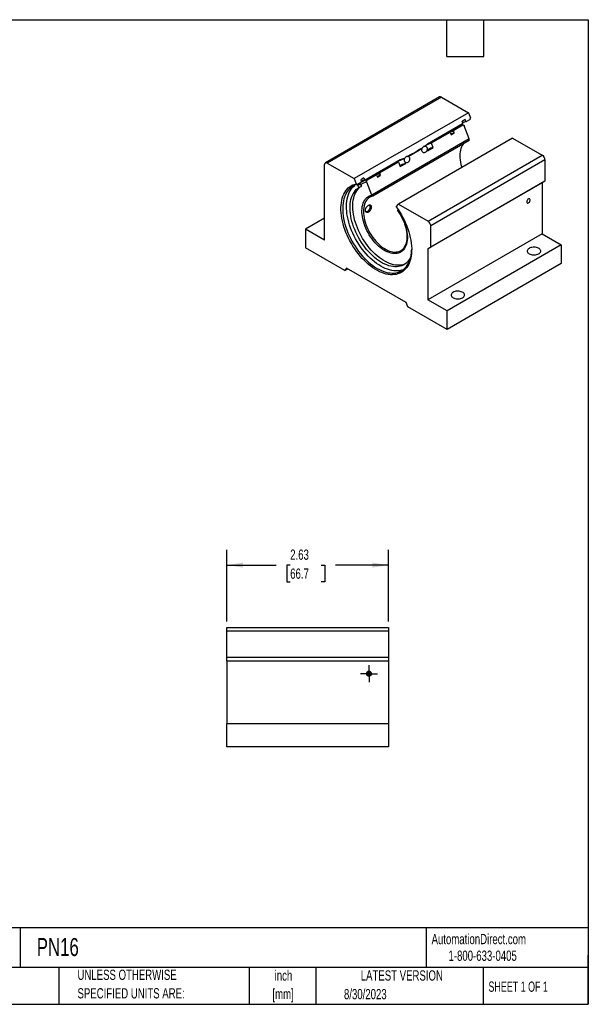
# Model space of a CAD drawing. Header units: inches. Extents: x 0.5 to 21.5, y 0.5 to 16.5.
# Tile 2 of 2: x 12.3 to 21.5, y 0.5 to 16.5. Entities that reach past the tile are written whole.
import ezdxf

# ---------------------------------------------------------------- set-up
doc = ezdxf.new("R2010")
doc.units = ezdxf.units.IN
doc.header["$LTSCALE"] = 2
doc.header["$MEASUREMENT"] = 0
doc.linetypes.add('CENTERX2', pattern=[0.8, 0.5, -0.1, 0.1, -0.1])
doc.layers.add('CENTER', color=40, linetype='CENTERX2')
doc.layers.add('DIMENSIONS', color=140, linetype='Continuous', lineweight=25)
doc.layers.add('TEXT', color=140, linetype='Continuous', lineweight=25)
doc.styles.add('SLDTEXTSTYLE0', font='TXT', dxfattribs={"width": 0.7})
doc.styles.add('SLDTEXTSTYLE1', font='TXT', dxfattribs={"width": 0.65})
doc.dimstyles.new('SLDDIMSTYLE1', dxfattribs={"dimtxt": 0.169922, "dimasz": 0.26, "dimexe": 0, "dimexo": 0.0625, "dimgap": 0.04248, "dimtad": 0, "dimtih": 1, "dimtoh": 1, "dimrnd": 1e-09, "dimzin": 12, "dimdsep": 46, "dimtxsty": 'SLDTEXTSTYLE0', "dimsah": 1, "dimcen": 0.09, "dimadec": 0, "dimazin": 3, "dimtfac": 1, "dimtofl": 0, "dimtmove": 0, "dimatfit": 3, "dimfxl": 0, "dimfrac": 2, "dimtolj": 1, "dimtzin": 12, "dimarcsym": 0})

# ---------------------------------------------------------------- blocks, each defined once
blk = doc.blocks.new('SW_NOTE_0')
at = {"layer": 'TEXT', "color": 0, "char_height": 0.1667, "attachment_point": 2, "style": 'SLDTEXTSTYLE0'}
for s, insert in [('inch', (0.25, 0.215)), ('[mm]', (0.244, -0.086))]:
    blk.add_mtext(s, dxfattribs=dict(at, insert=insert))
blk = doc.blocks.new('SW_NOTE_0_1')
at = {"layer": 'TEXT', "color": 0, "char_height": 0.16667, "attachment_point": 1, "style": 'SLDTEXTSTYLE0'}
for s, insert in [('UNLESS OTHERWISE', (0, 0.215)), ('SPECIFIED UNITS ARE:', (0, -0.086))]:
    blk.add_mtext(s, dxfattribs=dict(at, insert=insert))
blk = doc.blocks.new('_D_8')
at = {"layer": 'DIMENSIONS'}
for p, q in [((15.627, 6.723), (15.627, 7.887)), ((18.252, 6.723), (18.252, 7.887)), ((15.627, 7.637), (16.425, 7.637)), ((16.655, 7.637), (16.598, 7.637)), ((16.598, 7.637), (16.598, 7.367)), ((17.16, 7.637), (17.217, 7.637)), ((17.217, 7.637), (17.217, 7.367)), ((18.252, 7.637), (17.391, 7.637)), ((16.598, 7.367), (16.655, 7.367)), ((17.217, 7.367), (17.16, 7.367))]:
    blk.add_line(p, q, dxfattribs=at)
for points in [[(15.627, 7.637), (15.887, 7.597), (15.887, 7.677)], [(18.252, 7.637), (17.992, 7.677), (17.992, 7.597)]]:
    blk.add_solid(points, dxfattribs=at)
at = {"layer": 'DIMENSIONS', "char_height": 0.1667, "attachment_point": 1, "style": 'SLDTEXTSTYLE0'}
for s, insert in [('2.63', (16.655, 7.89)), ('66.7', (16.655, 7.582))]:
    blk.add_mtext(s, dxfattribs=dict(at, insert=insert))
blk = doc.blocks.new('SW_CENTERMARKSYMBOL_1')
at = {"layer": 'CENTER', "color": 0}
for p, q in [((-0.1, 0), (-0.1395, 0)), ((0, 0), (-0.1, 0)), ((0, 0.1), (0, 0.1395)), ((0, 0), (0, 0.1)), ((0, 0), (0, -0.1)), ((0, 0), (0.1, 0)), ((0.1, 0), (0.1395, 0)), ((0, -0.1), (0, -0.1395))]:
    blk.add_line(p, q, dxfattribs=at)

msp = doc.modelspace()

# ---------------------------------------------------------------- linework, layer by layer
for p, q in [((19.0833, 15.2451), (17.2271, 14.1736)), ((19.1133, 15.2422), (17.2571, 14.1706)), ((19.1133, 15.2422), (19.5523, 14.9888)), ((19.5523, 14.9888), (17.6961, 13.9172)), ((19.5523, 14.9888), (19.5852, 14.9038)), ((19.5782, 14.8774), (19.5852, 14.9038)), ((19.4553, 14.8065), (18.8879, 14.4789)), ((19.3161, 14.7075), (19.4612, 14.7913)), ((19.4968, 14.878), (19.4473, 14.8494)), ((19.4599, 14.8169), (19.4473, 14.8494)), ((19.4553, 14.8065), (19.4599, 14.8169)), ((19.4593, 14.8185), (19.4714, 14.8283)), ((19.5659, 14.563), (19.4842, 14.7735)), ((19.5094, 14.8455), (19.4968, 14.878)), ((19.5094, 14.8455), (19.5189, 14.8432)), ((19.5782, 14.8774), (19.5189, 14.8432)), ((19.5659, 14.563), (17.9802, 13.6476)), ((19.5657, 14.5629), (17.9803, 13.6477)), ((20.2688, 14.5751), (18.4127, 13.5036)), ((18.9513, 14.4969), (19.2451, 14.6665)), ((19.2615, 14.6587), (19.2451, 14.6665)), ((19.2615, 14.6587), (19.2721, 14.6315)), ((19.2721, 14.6315), (19.3212, 14.6599)), ((19.3161, 14.7075), (19.3107, 14.687)), ((19.3212, 14.6599), (19.3107, 14.687)), ((20.2688, 14.5751), (20.752, 14.2962)), ((19.5633, 14.537), (17.9983, 13.6336)), ((18.5697, 14.2766), (18.7933, 14.4057)), ((18.8392, 14.4408), (18.8212, 14.4374)), ((18.828, 14.4391), (18.8879, 14.4789)), ((18.8529, 14.4401), (18.8544, 14.441)), ((18.8602, 14.4382), (18.8544, 14.441)), ((18.8871, 14.369), (18.9762, 14.4205)), ((18.9513, 14.4969), (18.9493, 14.4896)), ((18.9762, 14.4205), (18.9493, 14.4896)), ((18.4406, 14.2207), (18.5038, 14.2519)), ((18.5086, 14.2414), (18.5067, 14.2341)), ((18.5086, 14.2414), (18.5101, 14.2422)), ((18.5559, 14.2772), (18.5379, 14.2738)), ((18.8355, 14.3423), (18.8375, 14.3426)), ((18.8805, 14.3858), (18.8871, 14.369)), ((18.8986, 14.3922), (18.8818, 14.3825)), ((18.8959, 13.2246), (20.752, 14.2962)), ((17.2147, 12.9189), (17.2147, 14.1461)), ((17.2571, 14.1706), (17.6961, 13.9172)), ((18.4406, 14.2207), (17.871, 13.8919)), ((18.1179, 14.0158), (18.4117, 14.1854)), ((18.4176, 14.1827), (18.4117, 14.1854)), ((18.4176, 14.1827), (18.4444, 14.1135)), ((18.456, 14.1367), (18.4392, 14.127)), ((18.4444, 14.1135), (18.5335, 14.1649)), ((18.5069, 14.2335), (18.5067, 14.2341)), ((18.5335, 14.1649), (18.527, 14.1817)), ((18.5523, 14.1787), (18.5542, 14.1791)), ((20.7944, 14.2227), (18.9383, 13.1511)), ((20.7944, 14.2227), (20.7944, 13.8748)), ((17.851, 13.9279), (17.8015, 13.8993)), ((17.851, 13.9279), (17.8625, 13.8982)), ((17.9018, 13.8911), (18.0469, 13.9748)), ((18.0633, 13.967), (18.0469, 13.9748)), ((18.0633, 13.967), (18.0739, 13.9398)), ((18.0739, 13.9398), (18.123, 13.9682)), ((18.1179, 14.0158), (18.1125, 13.9953)), ((18.123, 13.9682), (18.1125, 13.9953)), ((17.6961, 13.9172), (17.7291, 13.8323)), ((17.7291, 13.8323), (17.7503, 13.8222)), ((17.8116, 13.8576), (17.7503, 13.8222)), ((17.7978, 13.8296), (17.754, 13.8043)), ((17.7728, 13.7722), (17.754, 13.8043)), ((17.7728, 13.7722), (17.8166, 13.7975)), ((17.8166, 13.7975), (17.7978, 13.8296)), ((17.8015, 13.8993), (17.813, 13.8696)), ((17.8116, 13.8576), (17.813, 13.8696)), ((17.8683, 13.8913), (17.8124, 13.859)), ((17.8625, 13.8982), (17.871, 13.8919)), ((17.9802, 13.6476), (17.8985, 13.8581)), ((20.7502, 13.8493), (18.8941, 12.7778)), ((20.7944, 13.8748), (18.9383, 12.8033)), ((20.7944, 13.8748), (20.7502, 13.8493)), ((20.7502, 13.8493), (20.7502, 13.0209)), ((18.3797, 13.4567), (18.4127, 13.5036)), ((18.4127, 13.5036), (18.8959, 13.2246)), ((18.4073, 13.4175), (18.3991, 13.4058)), ((17.2147, 13.2761), (16.9053, 13.0975)), ((18.9383, 12.8033), (18.9383, 13.1511)), ((16.9053, 13.0975), (16.9053, 12.7913)), ((17.2147, 12.9189), (16.9053, 13.0975)), ((20.7502, 13.0209), (18.8941, 11.9494)), ((20.7502, 13.0209), (21.0596, 12.8423)), ((18.8941, 12.7778), (18.9383, 12.8033)), ((21.0596, 12.8423), (19.2034, 11.7708)), ((21.0596, 12.8423), (21.0596, 12.5361)), ((17.5446, 12.4222), (16.9053, 12.7913)), ((18.8941, 12.7778), (18.8941, 11.9494)), ((21.0596, 12.5361), (19.2034, 11.4646)), ((17.5711, 12.46), (17.5446, 12.4222)), ((17.5446, 12.4222), (17.5906, 12.4488)), ((18.5377, 11.902), (17.5711, 12.46)), ((18.5642, 11.8336), (18.5377, 11.902)), ((19.2034, 11.7708), (18.8941, 11.9494)), ((19.2034, 11.4646), (18.5642, 11.8336)), ((19.2034, 11.4646), (19.2034, 11.7708)), ((15.6274, 6.6229), (18.2524, 6.6229)), ((15.6274, 6.5629), (15.6274, 6.6229)), ((18.2524, 6.5629), (15.6274, 6.5629)), ((15.6274, 6.1369), (15.6274, 6.5629)), ((18.2524, 6.6229), (18.2524, 6.5629)), ((18.2524, 6.5629), (18.2524, 6.1369)), ((18.2524, 6.1369), (15.6274, 6.1369)), ((15.6274, 6.0744), (15.6274, 6.1369)), ((18.2524, 6.1369), (18.2524, 6.0744)), ((18.2524, 6.0744), (15.6274, 6.0744)), ((15.6274, 6.0744), (15.6274, 5.0599)), ((18.2524, 6.0744), (18.2524, 5.0599)), ((17.9631, 5.8748), (17.9721, 5.8748)), ((17.9721, 5.869), (17.9631, 5.869)), ((17.9751, 5.8748), (17.9721, 5.8748)), ((17.9721, 5.869), (17.9751, 5.869)), ((15.6274, 4.6849), (15.6274, 5.0599)), ((18.2524, 5.0599), (15.6274, 5.0599)), ((18.2524, 5.0599), (18.2524, 4.6849)), ((18.2524, 4.6849), (15.6274, 4.6849))]:
    msp.add_line(p, q)
at = {"flags": 128}
for points in [[(19.4287, 14.7878), (19.4294, 14.7885), (19.4348, 14.7946)], [(19.4556, 14.828), (19.4805, 14.8376), (19.5094, 14.8455)], [(19.209, 14.6643), (19.2086, 14.664), (19.1928, 14.6522)], [(19.3212, 14.6599), (19.2933, 14.6533), (19.2672, 14.6441)], [(19.4741, 14.4856), (19.4655, 14.4755), (19.4513, 14.4551), (19.4391, 14.4324), (19.429, 14.4075), (19.4212, 14.3804), (19.4155, 14.3514), (19.4121, 14.3207), (19.411, 14.2885), (19.4122, 14.255), (19.4156, 14.2203), (19.4214, 14.1848), (19.4293, 14.1486), (19.4395, 14.112), (19.4436, 14.0987)], [(18.0109, 13.9726), (18.0104, 13.9723), (17.9946, 13.9605)], [(18.123, 13.9682), (18.0951, 13.9616), (18.069, 13.9524)], [(18.3797, 13.4567), (18.4088, 13.4153), (18.4365, 13.3726), (18.4626, 13.3289), (18.4872, 13.2842), (18.5101, 13.2388), (18.5311, 13.1929), (18.5503, 13.1466), (18.5676, 13.1001), (18.5828, 13.0536), (18.596, 13.0072), (18.607, 12.9612), (18.6158, 12.9157), (18.6225, 12.871), (18.6269, 12.8271), (18.629, 12.7843), (18.6289, 12.7428), (18.6266, 12.7026), (18.622, 12.664), (18.6151, 12.6271), (18.6061, 12.592), (18.5949, 12.5589), (18.5815, 12.5279), (18.5661, 12.4992), (18.5487, 12.4728), (18.5293, 12.4489), (18.5081, 12.4275), (18.485, 12.4088), (18.4603, 12.3928), (18.434, 12.3795), (18.4062, 12.369), (18.377, 12.3615), (18.3466, 12.3568), (18.3149, 12.355), (18.2823, 12.3562), (18.2488, 12.3602), (18.2145, 12.3672), (18.1796, 12.377), (18.1442, 12.3896), (18.1084, 12.4051), (18.0724, 12.4232), (18.0364, 12.4441), (18.0004, 12.4674), (17.9646, 12.4933), (17.9292, 12.5215), (17.8943, 12.552), (17.86, 12.5846), (17.8265, 12.6193), (17.7939, 12.6558), (17.7622, 12.6941), (17.7318, 12.7339), (17.7026, 12.7752), (17.6748, 12.8178), (17.6485, 12.8614), (17.6238, 12.906), (17.6007, 12.9513), (17.5795, 12.9972), (17.5601, 13.0435), (17.5427, 13.09), (17.5273, 13.1365), (17.5139, 13.1829), (17.5027, 13.2289), (17.4937, 13.2745), (17.4868, 13.3193), (17.4822, 13.3632), (17.4799, 13.4061), (17.4798, 13.4478), (17.4819, 13.4881), (17.4863, 13.5269), (17.493, 13.564), (17.5018, 13.5992), (17.5128, 13.6325), (17.526, 13.6637), (17.5412, 13.6926), (17.5585, 13.7192), (17.5776, 13.7433), (17.5987, 13.765), (17.6216, 13.7839), (17.6461, 13.8002), (17.6723, 13.8138), (17.7, 13.8245), (17.7291, 13.8323)], [(17.7503, 13.8222), (17.7217, 13.8143), (17.6944, 13.8036), (17.6687, 13.7901), (17.6446, 13.7739), (17.6221, 13.7549), (17.6015, 13.7333), (17.5828, 13.7092), (17.566, 13.6827), (17.5512, 13.6539), (17.5386, 13.6228), (17.528, 13.5896), (17.5196, 13.5546), (17.5135, 13.5177), (17.5096, 13.4791), (17.5079, 13.439), (17.5084, 13.3976), (17.5113, 13.355), (17.5164, 13.3115), (17.5237, 13.267), (17.5331, 13.222), (17.5448, 13.1764), (17.5585, 13.1306), (17.5743, 13.0847), (17.5921, 13.0388), (17.6119, 12.9933), (17.6334, 12.9481), (17.6567, 12.9036), (17.6817, 12.86), (17.7082, 12.8173), (17.7361, 12.7757), (17.7654, 12.7355), (17.796, 12.6968), (17.8276, 12.6597), (17.8602, 12.6245), (17.8936, 12.5911), (17.9277, 12.5598), (17.9624, 12.5308), (17.9976, 12.504), (18.033, 12.4796), (18.0685, 12.4578), (18.1041, 12.4386), (18.1395, 12.4221), (18.1746, 12.4083), (18.2093, 12.3973), (18.2435, 12.3891), (18.2769, 12.3839), (18.3095, 12.3815), (18.3411, 12.3821), (18.3716, 12.3856), (18.4009, 12.392), (18.4289, 12.4012), (18.4554, 12.4133), (18.4804, 12.4281), (18.5037, 12.4457), (18.5252, 12.466), (18.5449, 12.4888), (18.5627, 12.5141), (18.5785, 12.5418), (18.5923, 12.5717), (18.6039, 12.6038), (18.6134, 12.6379), (18.6207, 12.6739), (18.6258, 12.7116), (18.6286, 12.751), (18.6292, 12.7735)], [(18.4945, 12.4383), (18.4902, 12.4366), (18.4623, 12.4274), (18.433, 12.421), (18.4024, 12.4175), (18.3708, 12.417), (18.3382, 12.4193), (18.3048, 12.4246), (18.2707, 12.4327), (18.236, 12.4437), (18.2008, 12.4575), (18.1654, 12.474), (18.1299, 12.4932), (18.0943, 12.5151), (18.0589, 12.5394), (18.0238, 12.5662), (17.9891, 12.5953), (17.955, 12.6265), (17.9215, 12.6599), (17.8889, 12.6952), (17.8573, 12.7322), (17.8268, 12.7709), (17.7975, 12.8112), (17.7695, 12.8527), (17.743, 12.8954), (17.718, 12.9391), (17.6947, 12.9835), (17.6732, 13.0287), (17.6535, 13.0742), (17.6357, 13.1201), (17.6199, 13.166), (17.6061, 13.2118), (17.5945, 13.2574), (17.585, 13.3024), (17.5777, 13.3469), (17.5726, 13.3905), (17.5698, 13.433), (17.5692, 13.4744), (17.5709, 13.5145), (17.5748, 13.5531), (17.581, 13.59), (17.5894, 13.6251), (17.5999, 13.6582), (17.6126, 13.6893), (17.6273, 13.7181), (17.6441, 13.7446), (17.6629, 13.7687), (17.6835, 13.7903), (17.7039, 13.8078)], [(18.6163, 12.6508), (18.6097, 12.6366), (18.595, 12.6098), (18.5784, 12.5854), (18.5598, 12.5635), (18.5394, 12.5441), (18.5173, 12.5273), (18.4935, 12.5132), (18.4682, 12.5019), (18.4414, 12.4934), (18.4134, 12.4877), (18.3841, 12.4849), (18.3538, 12.485), (18.3226, 12.4879), (18.2906, 12.4937), (18.2579, 12.5024), (18.2247, 12.5139), (18.1912, 12.5281), (18.1574, 12.545), (18.1236, 12.5646), (18.0898, 12.5866), (18.0562, 12.6111), (18.0231, 12.638), (17.9904, 12.667), (17.9584, 12.6982), (17.9271, 12.7313), (17.8968, 12.7662), (17.8676, 12.8028), (17.8396, 12.8408), (17.8128, 12.8802), (17.7875, 12.9208), (17.7637, 12.9623), (17.7416, 13.0047), (17.7212, 13.0476), (17.7026, 13.091), (17.6859, 13.1346), (17.6712, 13.1783), (17.6586, 13.2219), (17.648, 13.2651), (17.6396, 13.3078), (17.6334, 13.3498), (17.6294, 13.391), (17.6276, 13.431), (17.628, 13.4699), (17.6307, 13.5073), (17.6356, 13.5431), (17.6427, 13.5773), (17.6519, 13.6095), (17.6633, 13.6398), (17.6767, 13.6679), (17.6922, 13.6937), (17.7096, 13.7171), (17.7289, 13.7381), (17.75, 13.7565), (17.7728, 13.7722), (17.7728, 13.7722)], [(18.5245, 12.5324), (18.512, 12.5272), (18.4853, 12.5187), (18.4572, 12.513), (18.428, 12.5102), (18.3977, 12.5103), (18.3664, 12.5132), (18.3344, 12.5191), (18.3018, 12.5277), (18.2686, 12.5392), (18.235, 12.5534), (18.2013, 12.5703), (18.1674, 12.5899), (18.1336, 12.6119), (18.1001, 12.6365), (18.0669, 12.6633), (18.0342, 12.6924), (18.0022, 12.7235), (17.971, 12.7566), (17.9407, 12.7915), (17.9114, 12.8281), (17.8834, 12.8661), (17.8567, 12.9055), (17.8313, 12.9461), (17.8076, 12.9876), (17.7854, 13.03), (17.765, 13.0729), (17.7465, 13.1163), (17.7298, 13.16), (17.7151, 13.2036), (17.7024, 13.2472), (17.6919, 13.2904), (17.6835, 13.3331), (17.6772, 13.3751), (17.6732, 13.4163), (17.6714, 13.4563), (17.6719, 13.4952), (17.6745, 13.5326), (17.6794, 13.5684), (17.6865, 13.6026), (17.6957, 13.6348), (17.7071, 13.6651), (17.7206, 13.6932), (17.736, 13.719), (17.7535, 13.7424), (17.7728, 13.7634), (17.7938, 13.7818), (17.8166, 13.7975)], [(17.787, 13.8423), (17.7942, 13.8475), (17.7947, 13.8478)], [(17.8087, 13.8807), (17.8339, 13.8904), (17.8625, 13.8982)], [(18.3991, 13.4058), (18.4222, 13.3725), (18.4439, 13.338), (18.464, 13.3025), (18.4825, 13.2662), (18.4992, 13.2294), (18.514, 13.1923), (18.5268, 13.155), (18.5376, 13.1179), (18.5462, 13.0811), (18.5527, 13.0449), (18.5569, 13.0095), (18.5589, 12.9751), (18.5587, 12.9419), (18.5562, 12.9102), (18.5515, 12.88), (18.5445, 12.8517), (18.5354, 12.8253), (18.5242, 12.8011), (18.511, 12.7792), (18.4957, 12.7596), (18.4787, 12.7426), (18.4598, 12.7283), (18.4393, 12.7166), (18.4173, 12.7078), (18.3939, 12.7018), (18.3693, 12.6987), (18.3435, 12.6985), (18.3169, 12.7012), (18.2894, 12.7069), (18.2613, 12.7153), (18.2328, 12.7266), (18.2041, 12.7406), (18.1752, 12.7573), (18.1464, 12.7765), (18.1179, 12.7981), (18.0899, 12.822), (18.0624, 12.8481), (18.0357, 12.8762), (18.01, 12.9061), (17.9853, 12.9377), (17.9619, 12.9707), (17.9399, 13.0049), (17.9194, 13.0402), (17.9006, 13.0763), (17.8835, 13.1131), (17.8683, 13.1501), (17.8551, 13.1874), (17.8438, 13.2246), (17.8347, 13.2614), (17.8278, 13.2978), (17.8231, 13.3334), (17.8206, 13.368), (17.8203, 13.4015), (17.8224, 13.4336), (17.8266, 13.4641), (17.8331, 13.4928), (17.8417, 13.5196), (17.8525, 13.5443), (17.8653, 13.5668), (17.8801, 13.5868), (17.8968, 13.6044), (17.9152, 13.6193), (17.9354, 13.6316), (17.9571, 13.641), (17.9802, 13.6476)], [(18.3993, 13.4059), (18.4224, 13.3726), (18.4441, 13.3381), (18.4642, 13.3026), (18.4827, 13.2663), (18.4994, 13.2295), (18.5142, 13.1924), (18.527, 13.1551), (18.5377, 13.118), (18.5464, 13.0812), (18.5528, 13.045), (18.5571, 13.0096), (18.5591, 12.9752), (18.5589, 12.942), (18.5564, 12.9103), (18.5516, 12.8801), (18.5447, 12.8518), (18.5356, 12.8254), (18.5244, 12.8012), (18.5111, 12.7793), (18.4959, 12.7597), (18.4788, 12.7427), (18.46, 12.7284), (18.4395, 12.7167), (18.4175, 12.7079), (18.3941, 12.7019), (18.3695, 12.6988), (18.3437, 12.6986), (18.317, 12.7013), (18.2896, 12.707), (18.2615, 12.7154), (18.233, 12.7267), (18.2042, 12.7407), (18.1754, 12.7574), (18.1466, 12.7766), (18.1181, 12.7982), (18.09, 12.8221), (18.0626, 12.8482), (18.0359, 12.8763), (18.0102, 12.9062), (17.9855, 12.9378), (17.9621, 12.9708), (17.9401, 13.005), (17.9196, 13.0403), (17.9008, 13.0764), (17.8837, 13.1132), (17.8685, 13.1503), (17.8552, 13.1875), (17.844, 13.2247), (17.8349, 13.2615), (17.828, 13.2979), (17.8233, 13.3335), (17.8208, 13.3681), (17.8205, 13.4016), (17.8225, 13.4337), (17.8268, 13.4642), (17.8332, 13.4929), (17.8419, 13.5197), (17.8526, 13.5444), (17.8655, 13.5669), (17.8802, 13.5869), (17.8969, 13.6045), (17.9154, 13.6194), (17.9355, 13.6317), (17.9572, 13.6411), (17.9803, 13.6477)], [(17.9983, 13.6336), (17.9755, 13.6269), (17.9542, 13.6173), (17.9345, 13.6049), (17.9166, 13.5898), (17.9004, 13.572), (17.8862, 13.5517), (17.8741, 13.529), (17.864, 13.504), (17.8561, 13.4769), (17.8505, 13.448), (17.8471, 13.4173), (17.846, 13.385), (17.8471, 13.3515), (17.8506, 13.3168), (17.8563, 13.2813), (17.8643, 13.2451), (17.8744, 13.2085), (17.8867, 13.1718), (17.9009, 13.1351), (17.9171, 13.0987), (17.9352, 13.0628), (17.9549, 13.0277), (17.9762, 12.9936), (17.999, 12.9607), (18.0231, 12.9292), (18.0483, 12.8994), (18.0745, 12.8714), (18.1016, 12.8453), (18.1292, 12.8215), (18.1573, 12.8), (18.1857, 12.781), (18.2142, 12.7645), (18.2426, 12.7508), (18.2707, 12.7398), (18.2984, 12.7317), (18.3254, 12.7265), (18.3516, 12.7243), (18.3768, 12.725), (18.4009, 12.7287), (18.4237, 12.7353), (18.445, 12.7447), (18.4648, 12.757), (18.4828, 12.7721), (18.499, 12.7898), (18.5133, 12.81), (18.5255, 12.8327), (18.5347, 12.8549)], [(20.5266, 13.5226), (20.5345, 13.5285), (20.5417, 13.5365), (20.5477, 13.5459), (20.552, 13.5561), (20.5543, 13.5662), (20.5543, 13.5754), (20.552, 13.5829), (20.5477, 13.5882), (20.5417, 13.5907), (20.5345, 13.5904), (20.5266, 13.5871), (20.5188, 13.5813), (20.5115, 13.5733), (20.5055, 13.5638), (20.5012, 13.5536), (20.499, 13.5435), (20.499, 13.5343), (20.5012, 13.5268), (20.5055, 13.5216), (20.5115, 13.519), (20.5188, 13.5194), (20.5266, 13.5226)], [(20.5403, 12.6956), (20.5545, 12.6887), (20.5705, 12.6833), (20.5879, 12.6795), (20.6061, 12.6775), (20.6246, 12.6773), (20.643, 12.6789), (20.6606, 12.6822), (20.677, 12.6872), (20.6916, 12.6938), (20.7042, 12.7017), (20.7143, 12.7107), (20.7215, 12.7205), (20.7258, 12.7309), (20.727, 12.7416), (20.725, 12.7523), (20.72, 12.7626), (20.712, 12.7722), (20.7013, 12.781), (20.6882, 12.7886), (20.673, 12.7947), (20.6563, 12.7994), (20.6384, 12.8023), (20.62, 12.8034), (20.6015, 12.8027), (20.5834, 12.8003), (20.5664, 12.7961), (20.5508, 12.7902), (20.5371, 12.783), (20.5258, 12.7745), (20.5171, 12.7651), (20.5113, 12.7549), (20.5085, 12.7443), (20.5089, 12.7336), (20.5124, 12.7231), (20.519, 12.7131), (20.5284, 12.7038), (20.5403, 12.6956)], [(19.3029, 11.9813), (19.3171, 11.9744), (19.3331, 11.969), (19.3504, 11.9652), (19.3686, 11.9631), (19.3872, 11.9629), (19.4055, 11.9645), (19.4231, 11.9679), (19.4395, 11.9729), (19.4542, 11.9794), (19.4668, 11.9873), (19.4768, 11.9963), (19.4841, 12.0062), (19.4884, 12.0166), (19.4896, 12.0273), (19.4876, 12.0379), (19.4826, 12.0482), (19.4746, 12.0579), (19.4638, 12.0666), (19.4507, 12.0742), (19.4356, 12.0804), (19.4188, 12.085), (19.401, 12.0879), (19.3825, 12.0891), (19.364, 12.0884), (19.346, 12.0859), (19.3289, 12.0817), (19.3133, 12.0759), (19.2997, 12.0686), (19.2883, 12.0602), (19.2796, 12.0507), (19.2738, 12.0405), (19.2711, 12.03), (19.2715, 12.0192), (19.275, 12.0087), (19.2815, 11.9987), (19.2909, 11.9895), (19.3029, 11.9813)]]:
    msp.add_lwpolyline(points, dxfattribs=at)
msp.add_circle((17.9361, 5.8719), 0.0395)
for centre, radius, start, end in [((19.0957, 15.2176), 0.0302, 54.38242, 114.30712), ((19.507, 14.5221), 0.273, 99.65124, 115.28855), ((19.4015, 14.7572), 0.041, 42.01988, 52.66708), ((19.5767, 14.5757), 0.2737, 102.19124, 115.74833), ((19.2908, 14.3974), 0.273, 99.65124, 115.28855), ((19.356, 14.4232), 0.2677, 99.75657, 114.77535), ((19.3619, 14.4384), 0.273, 99.65124, 115.28855), ((18.993, 14.2288), 0.2644, 99.50339, 126.70905), ((18.9968, 14.2286), 0.2721, 99.63629, 116.94193), ((19.0185, 14.1838), 0.2404, 100.13171, 119.8937), ((18.5546, 13.9713), 0.2739, 99.66643, 113.73405), ((20.7023, 14.2185), 0.0922, 2.60548, 57.39452), ((17.2406, 14.1503), 0.0262, 50.79671, 189.21404), ((18.4575, 13.9163), 0.273, 99.65124, 115.28855), ((18.5527, 13.9792), 0.2661, 124.61874, 132.24488), ((18.5503, 13.9735), 0.2642, 99.4989, 128.81165), ((18.5758, 13.9282), 0.2404, 100.13171, 119.8937), ((18.0926, 13.7057), 0.273, 99.65124, 115.28855), ((18.1578, 13.7315), 0.2677, 99.75657, 114.77535), ((18.1637, 13.7467), 0.273, 99.65124, 115.28855), ((17.7171, 13.7839), 0.0421, 28.94292, 57.99923), ((17.7584, 13.807), 0.0454, 29.74907, 52.17962), ((17.9421, 13.6033), 0.2585, 99.72027, 122.61369), ((17.9289, 13.6242), 0.2739, 102.19541, 115.23253), ((17.9465, 13.6255), 0.2693, 99.55881, 119.86794), ((18.8462, 13.147), 0.0922, 2.60548, 57.39452), ((17.9361, 5.8719), 0.0391, 4.22992, 355.77008), ((17.9361, 5.8719), 0.0361, 4.58253, 355.41747), ((17.9361, 5.8719), 0.0271, 6.11158, 353.88842)]:
    msp.add_arc(centre, radius, start, end)
for points, knots in [([(19.4612, 14.7913), (19.4659, 14.7914), (19.4706, 14.7899), (19.4788, 14.7836), (19.4821, 14.7789), (19.4842, 14.7735)], [0, 0, 0, 0, 0.5, 0.5, 1, 1, 1, 1]), ([(18.5563, 14.278), (18.5935, 14.2981), (18.6685, 14.3387), (18.7441, 14.3834), (18.7821, 14.4087), (18.7837, 14.4097)], [0, 0, 0, 0, 0.4850497, 0.9778588, 1, 1, 1, 1]), ([(18.7938, 14.3664), (18.7912, 14.373), (18.7904, 14.3804), (18.7916, 14.3946), (18.7937, 14.4013), (18.7995, 14.4135), (18.8031, 14.4187), (18.8117, 14.4278), (18.8164, 14.4316), (18.8266, 14.4375), (18.8319, 14.4395), (18.843, 14.4418), (18.8488, 14.4419), (18.86, 14.4397), (18.8656, 14.4374), (18.873, 14.4315), (18.8753, 14.4292), (18.8792, 14.4238), (18.8809, 14.4207), (18.8835, 14.4142), (18.8843, 14.4106), (18.8853, 14.4035), (18.8853, 14.3998), (18.8847, 14.3927), (18.884, 14.3892), (18.8821, 14.3825), (18.8809, 14.3794), (18.8766, 14.3703), (18.8729, 14.365), (18.8644, 14.3559), (18.8596, 14.3521), (18.8495, 14.3463), (18.8441, 14.3442), (18.833, 14.342), (18.8273, 14.3418), (18.8188, 14.3435), (18.816, 14.3443), (18.8106, 14.3468), (18.8079, 14.3483), (18.8006, 14.3542), (18.7964, 14.3597), (18.7938, 14.3664)], [0, 0, 0, 0, 0.0625, 0.0625, 0.125, 0.125, 0.1875, 0.1875, 0.25, 0.25, 0.3125, 0.3125, 0.375, 0.375, 0.4375, 0.4375, 0.46875, 0.46875, 0.5, 0.5, 0.53125, 0.53125, 0.5625, 0.5625, 0.59375, 0.59375, 0.625, 0.625, 0.6875, 0.6875, 0.75, 0.75, 0.8125, 0.8125, 0.875, 0.875, 0.90625, 0.90625, 0.9375, 0.9375, 1, 1, 1, 1]), ([(18.5989, 14.2539), (18.6015, 14.2472), (18.6024, 14.2398), (18.6011, 14.2256), (18.5991, 14.2189), (18.5933, 14.2067), (18.5896, 14.2015), (18.5811, 14.1924), (18.5764, 14.1886), (18.5662, 14.1827), (18.5609, 14.1807), (18.5498, 14.1784), (18.544, 14.1783), (18.5327, 14.1805), (18.5272, 14.1828), (18.5198, 14.1887), (18.5175, 14.191), (18.5135, 14.1964), (18.5119, 14.1995), (18.5093, 14.206), (18.5084, 14.2096), (18.5075, 14.2167), (18.5074, 14.2204), (18.5081, 14.2275), (18.5087, 14.231), (18.5106, 14.2377), (18.5119, 14.2408), (18.5162, 14.2499), (18.5199, 14.2552), (18.5283, 14.2643), (18.5331, 14.2681), (18.5432, 14.2739), (18.5487, 14.276), (18.5597, 14.2782), (18.5655, 14.2784), (18.574, 14.2768), (18.5767, 14.2759), (18.5822, 14.2735), (18.5848, 14.2719), (18.5922, 14.266), (18.5964, 14.2605), (18.5989, 14.2539)], [0, 0, 0, 0, 0.0625, 0.0625, 0.125, 0.125, 0.1875, 0.1875, 0.25, 0.25, 0.3125, 0.3125, 0.375, 0.375, 0.4375, 0.4375, 0.46875, 0.46875, 0.5, 0.5, 0.53125, 0.53125, 0.5625, 0.5625, 0.59375, 0.59375, 0.625, 0.625, 0.6875, 0.6875, 0.75, 0.75, 0.8125, 0.8125, 0.875, 0.875, 0.90625, 0.90625, 0.9375, 0.9375, 1, 1, 1, 1]), ([(17.8985, 13.8581), (17.8964, 13.8635), (17.8956, 13.8697), (17.8968, 13.8812), (17.8987, 13.8868), (17.9018, 13.8911)], [0, 0, 0, 0, 0.5, 0.5, 1, 1, 1, 1]), ([(17.9273, 13.3732), (17.9305, 13.375), (17.9336, 13.3772), (17.9396, 13.3823), (17.9425, 13.3852), (17.948, 13.3915), (17.9506, 13.3949), (17.9554, 13.4022), (17.9577, 13.4061), (17.9637, 13.418), (17.9668, 13.4265), (17.971, 13.4429), (17.9721, 13.4511), (17.9721, 13.462), (17.9718, 13.4655), (17.9708, 13.4718), (17.97, 13.4746), (17.9679, 13.4798), (17.9666, 13.4821), (17.9635, 13.4859), (17.9617, 13.4874), (17.9576, 13.4897), (17.9554, 13.4905), (17.9506, 13.4913), (17.948, 13.4913), (17.9425, 13.4906), (17.9396, 13.4898), (17.9336, 13.4876), (17.9305, 13.4861), (17.921, 13.4806), (17.9145, 13.4756), (17.9024, 13.4638), (17.8966, 13.4568), (17.8893, 13.4457), (17.887, 13.4418), (17.8831, 13.4339), (17.8815, 13.43), (17.8787, 13.4221), (17.8777, 13.4181), (17.8763, 13.4104), (17.8759, 13.4066), (17.8759, 13.3992), (17.8763, 13.3958), (17.8777, 13.3893), (17.8787, 13.3862), (17.8814, 13.3807), (17.8831, 13.3783), (17.887, 13.374), (17.8892, 13.3722), (17.8965, 13.368), (17.9023, 13.3667), (17.9144, 13.3675), (17.9209, 13.3695), (17.9273, 13.3732)], [0, 0, 0, 0, 0.03125, 0.03125, 0.0625, 0.0625, 0.09375, 0.09375, 0.125, 0.125, 0.1875, 0.1875, 0.25, 0.25, 0.28125, 0.28125, 0.3125, 0.3125, 0.34375, 0.34375, 0.375, 0.375, 0.40625, 0.40625, 0.4375, 0.4375, 0.46875, 0.46875, 0.5, 0.5, 0.5625, 0.5625, 0.625, 0.625, 0.65625, 0.65625, 0.6875, 0.6875, 0.71875, 0.71875, 0.75, 0.75, 0.78125, 0.78125, 0.8125, 0.8125, 0.84375, 0.84375, 0.875, 0.875, 0.9375, 0.9375, 1, 1, 1, 1]), ([(17.9117, 13.3822), (17.917, 13.386), (17.9276, 13.3935), (17.941, 13.4118), (17.9508, 13.4328), (17.9564, 13.4545), (17.957, 13.4737), (17.9548, 13.4862), (17.9512, 13.4898), (17.9504, 13.4906)], [0, 0, 0, 0, 0.15959133, 0.31914978, 0.47956012, 0.64053632, 0.8005926, 0.95968983, 1, 1, 1, 1]), ([(17.9501, 13.4906), (17.9516, 13.4886), (17.9557, 13.4832), (17.9573, 13.4679), (17.9551, 13.4477), (17.9482, 13.426), (17.9371, 13.4057), (17.9243, 13.3906), (17.9153, 13.3846), (17.9117, 13.3822)], [0, 0, 0, 0, 0.0938438, 0.2537598, 0.412499, 0.5711826, 0.7310071, 0.8914214, 1, 1, 1, 1]), ([(17.9117, 13.3822), (17.9062, 13.3796), (17.8968, 13.375), (17.8885, 13.3766), (17.885, 13.3773)], [0, 0, 0, 0, 0.5869822, 1, 1, 1, 1]), ([(17.8855, 13.3766), (17.8905, 13.3763), (17.899, 13.3758), (17.908, 13.3803), (17.9117, 13.3822)], [0, 0, 0, 0, 0.5874744, 1, 1, 1, 1]), ([(18.3993, 13.4059), (18.3985, 13.4044), (18.3974, 13.4023), (18.3983, 13.4017), (18.3986, 13.4015)], [0, 0, 0, 0, 0.68244413, 1, 1, 1, 1]), ([(18.3982, 13.4012), (18.3988, 13.4004), (18.4068, 13.3896), (18.4214, 13.3682), (18.4414, 13.3364), (18.46, 13.3037), (18.4771, 13.2704), (18.4927, 13.2365), (18.5067, 13.2024), (18.5189, 13.1682), (18.5294, 13.1341), (18.538, 13.1004), (18.5447, 13.0672), (18.5495, 13.0347), (18.5524, 13.0032), (18.5534, 12.9727), (18.5524, 12.9436), (18.5497, 12.9159), (18.545, 12.89), (18.5399, 12.8695), (18.5357, 12.8585), (18.5343, 12.8548)], [0, 0, 0, 0, 0.0046777, 0.0617769, 0.1189007, 0.1760341, 0.2331658, 0.2902821, 0.3473721, 0.4044252, 0.4614309, 0.518379, 0.5752605, 0.6320681, 0.6887977, 0.7454504, 0.8020353, 0.8585745, 0.9151021, 0.9716661, 1, 1, 1, 1])]:
    msp.add_open_spline(points, degree=3, knots=knots)
for points in [[(19.5633, 14.537), (19.5672, 14.5445), (19.568, 14.5542), (19.5657, 14.5629)], [(17.9983, 13.6336), (17.9911, 13.6347), (17.9844, 13.64), (17.9803, 13.6477)]]:
    msp.add_open_spline(points, degree=3)
at = {"layer": 'TEXT'}
for p, q in [((0.5, 16.5), (21.5, 16.5)), ((19.2, 15.9), (19.2, 16.5)), ((19.8, 15.9), (19.8, 16.5)), ((21.5, 16.5), (21.5, 0.5)), ((19.2, 15.9), (19.8, 15.9)), ((21.5, 1.7422), (0.5, 1.7422)), ((12.2645, 1.7422), (12.2645, 1.1)), ((18.8642, 1.7422), (18.8642, 1.1)), ((21.5, 0.5), (21.5, 1.3)), ((21.5, 1.1), (0.5, 1.1)), ((12.8961, 1.1), (12.8961, 0.5)), ((15.9862, 1.1), (15.9862, 0.5)), ((17.0718, 1.1), (17.0718, 0.5)), ((19.7912, 1.1), (19.7912, 0.5)), ((0.5, 0.5), (21.5, 0.5))]:
    msp.add_line(p, q, dxfattribs=at)

# ---------------------------------------------------------------- block references
at = {"layer": 'CENTER'}
msp.add_blockref('SW_CENTERMARKSYMBOL_1', (17.9361, 5.8719), dxfattribs=at)
at = {"layer": 'TEXT'}
for name, p in [('SW_NOTE_0_1', (13.1975, 0.8482)), ('SW_NOTE_0', (16.2952, 0.8365))]:
    msp.add_blockref(name, p, dxfattribs=at)

# ---------------------------------------------------------------- texts
for s, insert, char_height, attachment_point, style in [('AutomationDirect.com', (18.9524, 1.6438), 0.166667, 1, 'SLDTEXTSTYLE0'), ('PN16', (12.536, 1.5763), 0.29167, 1, 'SLDTEXTSTYLE0'), ('1-800-633-0405', (19.2277, 1.373), 0.166667, 1, 'SLDTEXTSTYLE0'), ('LATEST VERSION', (18.4687, 1.0523), 0.166667, 2, 'SLDTEXTSTYLE0'), ('SHEET 1 OF 1', (19.8773, 0.8702), 0.166667, 1, 'SLDTEXTSTYLE1'), ('8/30/2023', (17.5286, 0.7491), 0.16667, 1, 'SLDTEXTSTYLE0')]:
    msp.add_mtext(s, dxfattribs=dict(at, insert=insert, char_height=char_height, attachment_point=attachment_point, style=style))

# ---------------------------------------------------------------- dimensions: what is measured, and where the dimension line sits
at = {"layer": 'DIMENSIONS'}
dim = msp.add_linear_dim(base=(15.6273950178, 7.6368362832), p1=(18.2523950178, 6.6229025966), p2=(15.6273950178, 6.6229025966), dimstyle='SLDDIMSTYLE1', dxfattribs=at)
dim.commit()
dim.dimension.update_dxf_attribs({"geometry": '_D_8', "text_midpoint": (16.9078761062, 7.6368362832), "dimtype": 160})

doc.saveas('drawing.dxf')
